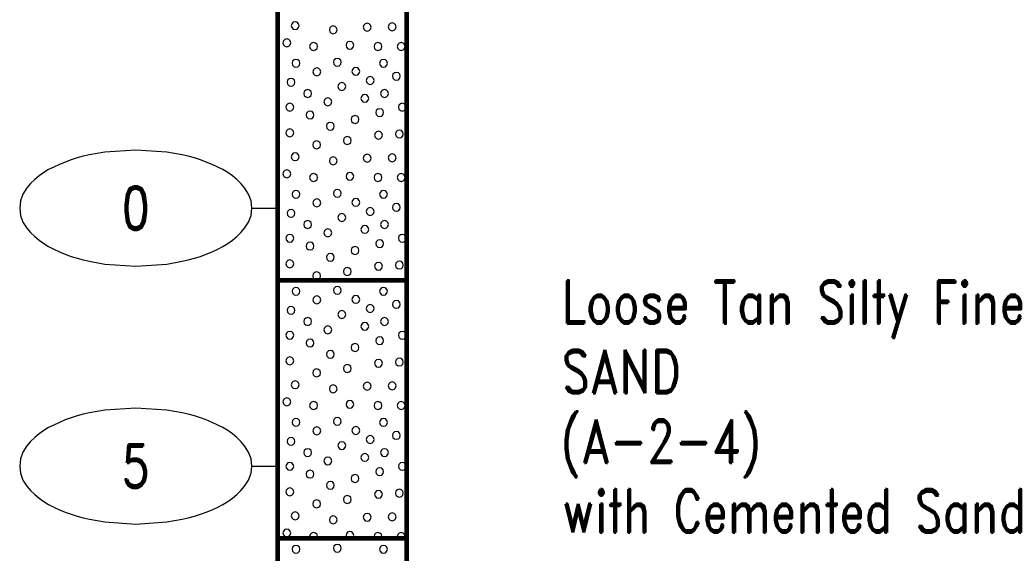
# Model space of a CAD drawing. Extents: x -12 to 876, y 359 to 518.
# Tile 10 of 13: x 837 to 876, y 417 to 438. Entities that reach past the tile are written whole.
import ezdxf
from ezdxf.enums import TextEntityAlignment as Align

# ---------------------------------------------------------------- set-up
doc = ezdxf.new("R2010")
doc.units = 0
doc.linetypes.add('Solid', pattern=[0])
doc.layers.get('0').update_dxf_attribs({"linetype": 'Solid'})
doc.layers.add('EB2-B', color=6, linetype='Solid')
doc.styles.add('ROMAND', font='romand', dxfattribs={"height": 1})

# ---------------------------------------------------------------- blocks, each defined once
blk = doc.blocks.new('DGRFC_NCDOT$NVALUE$ELLIPS')
at = {"color": 7, "linetype": 'Solid'}
blk.add_lwpolyline([(0, -2.5), (1.337, -2.407), (1.998, -2.292), (2.262, -2.231), (2.524, -2.16), (2.783, -2.078), (3.038, -1.985), (3.289, -1.882), (3.536, -1.768), (3.755, -1.657), (3.965, -1.529), (4.165, -1.386), (4.353, -1.227), (4.528, -1.054), (4.689, -0.869), (4.858, -0.606), (4.964, -0.311), (5, 0), (4.964, 0.311), (4.858, 0.606), (4.689, 0.869), (4.528, 1.054), (4.353, 1.227), (4.165, 1.386), (3.965, 1.529), (3.755, 1.657), (3.536, 1.768), (3.289, 1.882), (3.038, 1.985), (2.783, 2.078), (2.524, 2.16), (2.262, 2.231), (1.998, 2.292), (1.337, 2.407), (0, 2.5), (-1.337, 2.407), (-1.998, 2.292), (-2.262, 2.231), (-2.524, 2.16), (-2.783, 2.078), (-3.038, 1.985), (-3.289, 1.882), (-3.536, 1.768), (-3.755, 1.657), (-3.965, 1.529), (-4.165, 1.386), (-4.353, 1.227), (-4.528, 1.054), (-4.689, 0.869), (-4.858, 0.606), (-4.964, 0.311), (-5, 0), (-4.964, -0.311), (-4.858, -0.606), (-4.689, -0.869), (-4.528, -1.054), (-4.353, -1.227), (-4.165, -1.386), (-3.965, -1.529), (-3.755, -1.657), (-3.536, -1.768), (-3.289, -1.882), (-3.038, -1.985), (-2.783, -2.078), (-2.524, -2.16), (-2.262, -2.231), (-1.998, -2.292), (-1.337, -2.407), (0, -2.5)], dxfattribs=at)

msp = doc.modelspace()

# ---------------------------------------------------------------- linework, layer by layer
at = {"layer": 'EB2-B', "color": 7, "linetype": 'Solid', "const_width": 0.178}
for points in [[(847.5, 447), (847.5, 428)], [(852.5, 428), (852.5, 447)], [(847.5, 428), (852.5, 428)], [(847.5, 428), (847.5, 418)], [(852.5, 418), (852.5, 428)], [(847.5, 418), (852.5, 418)], [(847.5, 418), (847.5, 407)], [(852.5, 407), (852.5, 418)]]:
    msp.add_lwpolyline(points, dxfattribs=at)
at = {"layer": 'EB2-B', "color": 2, "linetype": 'Solid'}
for points in [[(848.332, 437.873), (848.311, 437.949), (848.255, 438.005), (848.179, 438.026), (848.103, 438.005), (848.047, 437.949), (848.027, 437.873), (848.047, 437.797), (848.103, 437.741), (848.179, 437.721), (848.255, 437.741), (848.311, 437.797), (848.332, 437.873)], [(849.809, 437.713), (849.788, 437.789), (849.733, 437.845), (849.656, 437.865), (849.58, 437.845), (849.524, 437.789), (849.504, 437.713), (849.524, 437.637), (849.58, 437.581), (849.656, 437.561), (849.733, 437.581), (849.788, 437.637), (849.809, 437.713)], [(851.123, 437.815), (851.103, 437.891), (851.047, 437.947), (850.971, 437.967), (850.895, 437.947), (850.839, 437.891), (850.819, 437.815), (850.839, 437.739), (850.895, 437.683), (850.971, 437.662), (851.047, 437.683), (851.103, 437.739), (851.123, 437.815)], [(852.095, 437.83), (852.074, 437.906), (852.018, 437.962), (851.942, 437.982), (851.866, 437.962), (851.81, 437.906), (851.79, 437.83), (851.81, 437.754), (851.866, 437.698), (851.942, 437.678), (852.018, 437.698), (852.074, 437.754), (852.095, 437.83)], [(848.009, 437.207), (847.988, 437.283), (847.933, 437.339), (847.856, 437.36), (847.78, 437.339), (847.724, 437.283), (847.704, 437.207), (847.724, 437.131), (847.78, 437.075), (847.856, 437.055), (847.933, 437.075), (847.988, 437.131), (848.009, 437.207)], [(849.046, 437.067), (849.026, 437.143), (848.97, 437.199), (848.894, 437.22), (848.818, 437.199), (848.762, 437.143), (848.741, 437.067), (848.762, 436.991), (848.818, 436.935), (848.894, 436.915), (848.97, 436.935), (849.026, 436.991), (849.046, 437.067)], [(850.455, 437.113), (850.434, 437.189), (850.378, 437.245), (850.302, 437.265), (850.226, 437.245), (850.17, 437.189), (850.15, 437.113), (850.17, 437.037), (850.226, 436.981), (850.302, 436.961), (850.378, 436.981), (850.434, 437.037), (850.455, 437.113)], [(851.54, 437.067), (851.52, 437.143), (851.464, 437.199), (851.388, 437.22), (851.312, 437.199), (851.256, 437.143), (851.236, 437.067), (851.256, 436.991), (851.312, 436.935), (851.388, 436.915), (851.464, 436.935), (851.52, 436.991), (851.54, 437.067)], [(852.44, 437.067), (852.42, 437.143), (852.364, 437.199), (852.288, 437.22), (852.212, 437.199), (852.156, 437.143), (852.136, 437.067), (852.156, 436.991), (852.212, 436.935), (852.288, 436.915), (852.364, 436.935), (852.42, 436.991), (852.44, 437.067)], [(848.364, 436.415), (848.343, 436.491), (848.288, 436.547), (848.211, 436.567), (848.135, 436.547), (848.079, 436.491), (848.059, 436.415), (848.079, 436.339), (848.135, 436.283), (848.211, 436.262), (848.288, 436.283), (848.343, 436.339), (848.364, 436.415)], [(849.966, 436.454), (849.945, 436.53), (849.89, 436.586), (849.813, 436.606), (849.737, 436.586), (849.681, 436.53), (849.661, 436.454), (849.681, 436.378), (849.737, 436.322), (849.813, 436.302), (849.89, 436.322), (849.945, 436.378), (849.966, 436.454)], [(851.753, 436.415), (851.733, 436.491), (851.677, 436.547), (851.601, 436.567), (851.524, 436.547), (851.469, 436.491), (851.448, 436.415), (851.469, 436.338), (851.524, 436.283), (851.601, 436.262), (851.677, 436.283), (851.733, 436.338), (851.753, 436.415)], [(849.174, 436.084), (849.153, 436.16), (849.098, 436.216), (849.021, 436.237), (848.945, 436.216), (848.889, 436.16), (848.869, 436.084), (848.889, 436.008), (848.945, 435.952), (849.021, 435.932), (849.098, 435.952), (849.153, 436.008), (849.174, 436.084)], [(850.684, 436.102), (850.663, 436.178), (850.608, 436.234), (850.531, 436.255), (850.455, 436.234), (850.399, 436.178), (850.379, 436.102), (850.399, 436.026), (850.455, 435.97), (850.531, 435.95), (850.608, 435.97), (850.663, 436.026), (850.684, 436.102)], [(852.255, 435.91), (852.234, 435.987), (852.179, 436.042), (852.102, 436.063), (852.026, 436.042), (851.97, 435.987), (851.95, 435.91), (851.97, 435.834), (852.026, 435.778), (852.102, 435.758), (852.179, 435.778), (852.234, 435.834), (852.255, 435.91)], [(848.171, 435.679), (848.151, 435.755), (848.095, 435.811), (848.019, 435.831), (847.943, 435.811), (847.887, 435.755), (847.867, 435.679), (847.887, 435.603), (847.943, 435.547), (848.019, 435.527), (848.095, 435.547), (848.151, 435.603), (848.171, 435.679)], [(850.144, 435.513), (850.123, 435.589), (850.067, 435.645), (849.991, 435.665), (849.915, 435.645), (849.859, 435.589), (849.839, 435.513), (849.859, 435.436), (849.915, 435.381), (849.991, 435.36), (850.067, 435.381), (850.123, 435.436), (850.144, 435.513)], [(851.24, 435.748), (851.22, 435.824), (851.164, 435.88), (851.088, 435.9), (851.012, 435.88), (850.956, 435.824), (850.936, 435.748), (850.956, 435.671), (851.012, 435.616), (851.088, 435.595), (851.164, 435.616), (851.22, 435.671), (851.24, 435.748)], [(848.817, 435.242), (848.797, 435.318), (848.741, 435.374), (848.665, 435.394), (848.589, 435.374), (848.533, 435.318), (848.512, 435.242), (848.533, 435.166), (848.589, 435.11), (848.665, 435.089), (848.741, 435.11), (848.797, 435.166), (848.817, 435.242)], [(851.032, 435.056), (851.011, 435.132), (850.956, 435.188), (850.879, 435.209), (850.803, 435.188), (850.747, 435.132), (850.727, 435.056), (850.747, 434.98), (850.803, 434.924), (850.879, 434.904), (850.956, 434.924), (851.011, 434.98), (851.032, 435.056)], [(851.795, 435.242), (851.774, 435.318), (851.718, 435.374), (851.642, 435.394), (851.566, 435.374), (851.51, 435.318), (851.49, 435.242), (851.51, 435.166), (851.566, 435.11), (851.642, 435.089), (851.718, 435.11), (851.774, 435.166), (851.795, 435.242)], [(848.126, 434.71), (848.105, 434.787), (848.05, 434.842), (847.973, 434.863), (847.897, 434.842), (847.841, 434.787), (847.821, 434.71), (847.841, 434.634), (847.897, 434.578), (847.973, 434.558), (848.05, 434.578), (848.105, 434.634), (848.126, 434.71)], [(849.6, 434.919), (849.58, 434.995), (849.524, 435.051), (849.448, 435.071), (849.372, 435.051), (849.316, 434.995), (849.296, 434.919), (849.316, 434.843), (849.372, 434.787), (849.448, 434.766), (849.524, 434.787), (849.58, 434.843), (849.6, 434.919)], [(852.486, 434.71), (852.466, 434.787), (852.41, 434.842), (852.334, 434.863), (852.258, 434.842), (852.202, 434.787), (852.181, 434.71), (852.202, 434.634), (852.258, 434.578), (852.334, 434.558), (852.41, 434.578), (852.466, 434.634), (852.486, 434.71)], [(848.909, 434.41), (848.888, 434.487), (848.833, 434.542), (848.756, 434.563), (848.68, 434.542), (848.624, 434.487), (848.604, 434.41), (848.624, 434.334), (848.68, 434.278), (848.756, 434.258), (848.833, 434.278), (848.888, 434.334), (848.909, 434.41)], [(850.653, 434.235), (850.633, 434.311), (850.577, 434.367), (850.501, 434.387), (850.424, 434.367), (850.369, 434.311), (850.348, 434.235), (850.369, 434.159), (850.424, 434.103), (850.501, 434.082), (850.577, 434.103), (850.633, 434.159), (850.653, 434.235)], [(851.609, 434.502), (851.589, 434.578), (851.533, 434.634), (851.457, 434.654), (851.38, 434.634), (851.325, 434.578), (851.304, 434.502), (851.325, 434.426), (851.38, 434.37), (851.457, 434.349), (851.533, 434.37), (851.589, 434.426), (851.609, 434.502)], [(849.697, 433.973), (849.677, 434.049), (849.621, 434.105), (849.545, 434.125), (849.468, 434.105), (849.413, 434.049), (849.392, 433.973), (849.413, 433.897), (849.468, 433.841), (849.545, 433.821), (849.621, 433.841), (849.677, 433.897), (849.697, 433.973)], [(848.126, 433.719), (848.105, 433.795), (848.05, 433.851), (847.973, 433.871), (847.897, 433.851), (847.841, 433.795), (847.821, 433.719), (847.841, 433.643), (847.897, 433.587), (847.973, 433.566), (848.05, 433.587), (848.105, 433.643), (848.126, 433.719)], [(851.563, 433.625), (851.543, 433.701), (851.487, 433.757), (851.411, 433.777), (851.335, 433.757), (851.279, 433.701), (851.258, 433.625), (851.279, 433.548), (851.335, 433.493), (851.411, 433.472), (851.487, 433.493), (851.543, 433.548), (851.563, 433.625)], [(852.372, 433.673), (852.351, 433.749), (852.296, 433.805), (852.219, 433.825), (852.143, 433.805), (852.087, 433.749), (852.067, 433.673), (852.087, 433.597), (852.143, 433.541), (852.219, 433.521), (852.296, 433.541), (852.351, 433.597), (852.372, 433.673)], [(849.163, 433.256), (849.143, 433.332), (849.087, 433.388), (849.011, 433.408), (848.934, 433.388), (848.879, 433.332), (848.858, 433.256), (848.879, 433.18), (848.934, 433.124), (849.011, 433.104), (849.087, 433.124), (849.143, 433.18), (849.163, 433.256)], [(850.353, 433.424), (850.333, 433.5), (850.277, 433.556), (850.201, 433.576), (850.124, 433.556), (850.069, 433.5), (850.048, 433.424), (850.069, 433.348), (850.124, 433.292), (850.201, 433.271), (850.277, 433.292), (850.333, 433.348), (850.353, 433.424)], [(848.332, 432.793), (848.311, 432.869), (848.255, 432.925), (848.179, 432.946), (848.103, 432.925), (848.047, 432.869), (848.027, 432.793), (848.047, 432.717), (848.103, 432.661), (848.179, 432.641), (848.255, 432.661), (848.311, 432.717), (848.332, 432.793)], [(851.123, 432.735), (851.103, 432.811), (851.047, 432.867), (850.971, 432.887), (850.895, 432.867), (850.839, 432.811), (850.819, 432.735), (850.839, 432.659), (850.895, 432.603), (850.971, 432.582), (851.047, 432.603), (851.103, 432.659), (851.123, 432.735)], [(852.095, 432.75), (852.074, 432.826), (852.018, 432.882), (851.942, 432.902), (851.866, 432.882), (851.81, 432.826), (851.79, 432.75), (851.81, 432.674), (851.866, 432.618), (851.942, 432.598), (852.018, 432.618), (852.074, 432.674), (852.095, 432.75)], [(849.809, 432.633), (849.788, 432.709), (849.733, 432.765), (849.656, 432.785), (849.58, 432.765), (849.524, 432.709), (849.504, 432.633), (849.524, 432.557), (849.58, 432.501), (849.656, 432.481), (849.733, 432.501), (849.788, 432.557), (849.809, 432.633)], [(848.009, 432.127), (847.988, 432.203), (847.933, 432.259), (847.856, 432.28), (847.78, 432.259), (847.724, 432.203), (847.704, 432.127), (847.724, 432.051), (847.78, 431.995), (847.856, 431.975), (847.933, 431.995), (847.988, 432.051), (848.009, 432.127)], [(849.046, 431.987), (849.026, 432.063), (848.97, 432.119), (848.894, 432.14), (848.818, 432.119), (848.762, 432.063), (848.741, 431.987), (848.762, 431.911), (848.818, 431.855), (848.894, 431.835), (848.97, 431.855), (849.026, 431.911), (849.046, 431.987)], [(850.455, 432.033), (850.434, 432.109), (850.378, 432.165), (850.302, 432.185), (850.226, 432.165), (850.17, 432.109), (850.15, 432.033), (850.17, 431.957), (850.226, 431.901), (850.302, 431.881), (850.378, 431.901), (850.434, 431.957), (850.455, 432.033)], [(851.54, 431.987), (851.52, 432.063), (851.464, 432.119), (851.388, 432.14), (851.312, 432.119), (851.256, 432.063), (851.236, 431.987), (851.256, 431.911), (851.312, 431.855), (851.388, 431.835), (851.464, 431.855), (851.52, 431.911), (851.54, 431.987)], [(852.44, 431.987), (852.42, 432.063), (852.364, 432.119), (852.288, 432.14), (852.212, 432.119), (852.156, 432.063), (852.136, 431.987), (852.156, 431.911), (852.212, 431.855), (852.288, 431.835), (852.364, 431.855), (852.42, 431.911), (852.44, 431.987)], [(848.364, 431.335), (848.343, 431.411), (848.288, 431.467), (848.211, 431.487), (848.135, 431.467), (848.079, 431.411), (848.059, 431.335), (848.079, 431.259), (848.135, 431.203), (848.211, 431.182), (848.288, 431.203), (848.343, 431.259), (848.364, 431.335)], [(849.966, 431.374), (849.945, 431.45), (849.89, 431.506), (849.813, 431.526), (849.737, 431.506), (849.681, 431.45), (849.661, 431.374), (849.681, 431.298), (849.737, 431.242), (849.813, 431.222), (849.89, 431.242), (849.945, 431.298), (849.966, 431.374)], [(851.753, 431.335), (851.733, 431.411), (851.677, 431.467), (851.601, 431.487), (851.524, 431.467), (851.469, 431.411), (851.448, 431.335), (851.469, 431.258), (851.524, 431.203), (851.601, 431.182), (851.677, 431.203), (851.733, 431.258), (851.753, 431.335)], [(849.174, 431.004), (849.153, 431.08), (849.098, 431.136), (849.021, 431.157), (848.945, 431.136), (848.889, 431.08), (848.869, 431.004), (848.889, 430.928), (848.945, 430.872), (849.021, 430.852), (849.098, 430.872), (849.153, 430.928), (849.174, 431.004)], [(850.684, 431.022), (850.663, 431.098), (850.608, 431.154), (850.531, 431.175), (850.455, 431.154), (850.399, 431.098), (850.379, 431.022), (850.399, 430.946), (850.455, 430.89), (850.531, 430.87), (850.608, 430.89), (850.663, 430.946), (850.684, 431.022)], [(852.255, 430.83), (852.234, 430.907), (852.179, 430.962), (852.102, 430.983), (852.026, 430.962), (851.97, 430.907), (851.95, 430.83), (851.97, 430.754), (852.026, 430.698), (852.102, 430.678), (852.179, 430.698), (852.234, 430.754), (852.255, 430.83)], [(848.171, 430.599), (848.151, 430.675), (848.095, 430.731), (848.019, 430.751), (847.943, 430.731), (847.887, 430.675), (847.867, 430.599), (847.887, 430.523), (847.943, 430.467), (848.019, 430.447), (848.095, 430.467), (848.151, 430.523), (848.171, 430.599)], [(850.144, 430.433), (850.123, 430.509), (850.067, 430.565), (849.991, 430.585), (849.915, 430.565), (849.859, 430.509), (849.839, 430.433), (849.859, 430.356), (849.915, 430.301), (849.991, 430.28), (850.067, 430.301), (850.123, 430.356), (850.144, 430.433)], [(851.24, 430.668), (851.22, 430.744), (851.164, 430.8), (851.088, 430.82), (851.012, 430.8), (850.956, 430.744), (850.936, 430.668), (850.956, 430.591), (851.012, 430.536), (851.088, 430.515), (851.164, 430.536), (851.22, 430.591), (851.24, 430.668)], [(848.817, 430.162), (848.797, 430.238), (848.741, 430.294), (848.665, 430.314), (848.589, 430.294), (848.533, 430.238), (848.512, 430.162), (848.533, 430.086), (848.589, 430.03), (848.665, 430.009), (848.741, 430.03), (848.797, 430.086), (848.817, 430.162)], [(851.795, 430.162), (851.774, 430.238), (851.718, 430.294), (851.642, 430.314), (851.566, 430.294), (851.51, 430.238), (851.49, 430.162), (851.51, 430.086), (851.566, 430.03), (851.642, 430.009), (851.718, 430.03), (851.774, 430.086), (851.795, 430.162)], [(849.6, 429.839), (849.58, 429.915), (849.524, 429.971), (849.448, 429.991), (849.372, 429.971), (849.316, 429.915), (849.296, 429.839), (849.316, 429.763), (849.372, 429.707), (849.448, 429.686), (849.524, 429.707), (849.58, 429.763), (849.6, 429.839)], [(851.032, 429.976), (851.011, 430.052), (850.956, 430.108), (850.879, 430.129), (850.803, 430.108), (850.747, 430.052), (850.727, 429.976), (850.747, 429.9), (850.803, 429.844), (850.879, 429.824), (850.956, 429.844), (851.011, 429.9), (851.032, 429.976)], [(848.126, 429.63), (848.105, 429.707), (848.05, 429.762), (847.973, 429.783), (847.897, 429.762), (847.841, 429.707), (847.821, 429.63), (847.841, 429.554), (847.897, 429.498), (847.973, 429.478), (848.05, 429.498), (848.105, 429.554), (848.126, 429.63)], [(848.909, 429.33), (848.888, 429.407), (848.833, 429.462), (848.756, 429.483), (848.68, 429.462), (848.624, 429.407), (848.604, 429.33), (848.624, 429.254), (848.68, 429.198), (848.756, 429.178), (848.833, 429.198), (848.888, 429.254), (848.909, 429.33)], [(851.609, 429.422), (851.589, 429.498), (851.533, 429.554), (851.457, 429.574), (851.38, 429.554), (851.325, 429.498), (851.304, 429.422), (851.325, 429.346), (851.38, 429.29), (851.457, 429.269), (851.533, 429.29), (851.589, 429.346), (851.609, 429.422)], [(852.486, 429.63), (852.466, 429.707), (852.41, 429.762), (852.334, 429.783), (852.258, 429.762), (852.202, 429.707), (852.181, 429.63), (852.202, 429.554), (852.258, 429.498), (852.334, 429.478), (852.41, 429.498), (852.466, 429.554), (852.486, 429.63)], [(849.697, 428.893), (849.677, 428.969), (849.621, 429.025), (849.545, 429.045), (849.468, 429.025), (849.413, 428.969), (849.392, 428.893), (849.413, 428.817), (849.468, 428.761), (849.545, 428.741), (849.621, 428.761), (849.677, 428.817), (849.697, 428.893)], [(850.653, 429.155), (850.633, 429.231), (850.577, 429.287), (850.501, 429.307), (850.424, 429.287), (850.369, 429.231), (850.348, 429.155), (850.369, 429.079), (850.424, 429.023), (850.501, 429.002), (850.577, 429.023), (850.633, 429.079), (850.653, 429.155)], [(848.126, 428.639), (848.105, 428.715), (848.05, 428.771), (847.973, 428.791), (847.897, 428.771), (847.841, 428.715), (847.821, 428.639), (847.841, 428.563), (847.897, 428.507), (847.973, 428.486), (848.05, 428.507), (848.105, 428.563), (848.126, 428.639)], [(851.563, 428.545), (851.543, 428.621), (851.487, 428.677), (851.411, 428.697), (851.335, 428.677), (851.279, 428.621), (851.258, 428.545), (851.279, 428.468), (851.335, 428.413), (851.411, 428.392), (851.487, 428.413), (851.543, 428.468), (851.563, 428.545)], [(852.372, 428.593), (852.351, 428.669), (852.296, 428.725), (852.219, 428.745), (852.143, 428.725), (852.087, 428.669), (852.067, 428.593), (852.087, 428.517), (852.143, 428.461), (852.219, 428.441), (852.296, 428.461), (852.351, 428.517), (852.372, 428.593)], [(849.163, 428.176), (849.143, 428.252), (849.087, 428.308), (849.011, 428.328), (848.934, 428.308), (848.879, 428.252), (848.858, 428.176), (848.879, 428.1), (848.934, 428.044), (849.011, 428.024), (849.087, 428.044), (849.143, 428.1), (849.163, 428.176)], [(850.353, 428.344), (850.333, 428.42), (850.277, 428.476), (850.201, 428.496), (850.124, 428.476), (850.069, 428.42), (850.048, 428.344), (850.069, 428.268), (850.124, 428.212), (850.201, 428.191), (850.277, 428.212), (850.333, 428.268), (850.353, 428.344)], [(848.364, 427.575), (848.343, 427.651), (848.288, 427.707), (848.211, 427.727), (848.135, 427.707), (848.079, 427.651), (848.059, 427.575), (848.079, 427.499), (848.135, 427.443), (848.211, 427.422), (848.288, 427.443), (848.343, 427.499), (848.364, 427.575)], [(849.966, 427.614), (849.945, 427.69), (849.89, 427.746), (849.813, 427.766), (849.737, 427.746), (849.681, 427.69), (849.661, 427.614), (849.681, 427.538), (849.737, 427.482), (849.813, 427.462), (849.89, 427.482), (849.945, 427.538), (849.966, 427.614)], [(851.753, 427.575), (851.733, 427.651), (851.677, 427.707), (851.601, 427.727), (851.524, 427.707), (851.469, 427.651), (851.448, 427.575), (851.469, 427.498), (851.524, 427.443), (851.601, 427.422), (851.677, 427.443), (851.733, 427.498), (851.753, 427.575)], [(849.174, 427.244), (849.153, 427.32), (849.098, 427.376), (849.021, 427.397), (848.945, 427.376), (848.889, 427.32), (848.869, 427.244), (848.889, 427.168), (848.945, 427.112), (849.021, 427.092), (849.098, 427.112), (849.153, 427.168), (849.174, 427.244)], [(850.684, 427.262), (850.663, 427.338), (850.608, 427.394), (850.531, 427.415), (850.455, 427.394), (850.399, 427.338), (850.379, 427.262), (850.399, 427.186), (850.455, 427.13), (850.531, 427.11), (850.608, 427.13), (850.663, 427.186), (850.684, 427.262)], [(852.255, 427.07), (852.234, 427.147), (852.179, 427.202), (852.102, 427.223), (852.026, 427.202), (851.97, 427.147), (851.95, 427.07), (851.97, 426.994), (852.026, 426.938), (852.102, 426.918), (852.179, 426.938), (852.234, 426.994), (852.255, 427.07)], [(848.171, 426.839), (848.151, 426.915), (848.095, 426.971), (848.019, 426.991), (847.943, 426.971), (847.887, 426.915), (847.867, 426.839), (847.887, 426.763), (847.943, 426.707), (848.019, 426.687), (848.095, 426.707), (848.151, 426.763), (848.171, 426.839)], [(850.144, 426.673), (850.123, 426.749), (850.067, 426.805), (849.991, 426.825), (849.915, 426.805), (849.859, 426.749), (849.839, 426.673), (849.859, 426.596), (849.915, 426.541), (849.991, 426.52), (850.067, 426.541), (850.123, 426.596), (850.144, 426.673)], [(851.24, 426.908), (851.22, 426.984), (851.164, 427.04), (851.088, 427.06), (851.012, 427.04), (850.956, 426.984), (850.936, 426.908), (850.956, 426.831), (851.012, 426.776), (851.088, 426.755), (851.164, 426.776), (851.22, 426.831), (851.24, 426.908)], [(848.817, 426.402), (848.797, 426.478), (848.741, 426.534), (848.665, 426.554), (848.589, 426.534), (848.533, 426.478), (848.512, 426.402), (848.533, 426.326), (848.589, 426.27), (848.665, 426.249), (848.741, 426.27), (848.797, 426.326), (848.817, 426.402)], [(851.032, 426.216), (851.011, 426.292), (850.956, 426.348), (850.879, 426.369), (850.803, 426.348), (850.747, 426.292), (850.727, 426.216), (850.747, 426.14), (850.803, 426.084), (850.879, 426.064), (850.956, 426.084), (851.011, 426.14), (851.032, 426.216)], [(851.795, 426.402), (851.774, 426.478), (851.718, 426.534), (851.642, 426.554), (851.566, 426.534), (851.51, 426.478), (851.49, 426.402), (851.51, 426.326), (851.566, 426.27), (851.642, 426.249), (851.718, 426.27), (851.774, 426.326), (851.795, 426.402)], [(848.126, 425.87), (848.105, 425.947), (848.05, 426.002), (847.973, 426.023), (847.897, 426.002), (847.841, 425.947), (847.821, 425.87), (847.841, 425.794), (847.897, 425.738), (847.973, 425.718), (848.05, 425.738), (848.105, 425.794), (848.126, 425.87)], [(849.6, 426.079), (849.58, 426.155), (849.524, 426.211), (849.448, 426.231), (849.372, 426.211), (849.316, 426.155), (849.296, 426.079), (849.316, 426.003), (849.372, 425.947), (849.448, 425.926), (849.524, 425.947), (849.58, 426.003), (849.6, 426.079)], [(852.486, 425.87), (852.466, 425.947), (852.41, 426.002), (852.334, 426.023), (852.258, 426.002), (852.202, 425.947), (852.181, 425.87), (852.202, 425.794), (852.258, 425.738), (852.334, 425.718), (852.41, 425.738), (852.466, 425.794), (852.486, 425.87)], [(848.909, 425.57), (848.888, 425.647), (848.833, 425.702), (848.756, 425.723), (848.68, 425.702), (848.624, 425.647), (848.604, 425.57), (848.624, 425.494), (848.68, 425.438), (848.756, 425.418), (848.833, 425.438), (848.888, 425.494), (848.909, 425.57)], [(851.609, 425.662), (851.589, 425.738), (851.533, 425.794), (851.457, 425.814), (851.38, 425.794), (851.325, 425.738), (851.304, 425.662), (851.325, 425.586), (851.38, 425.53), (851.457, 425.509), (851.533, 425.53), (851.589, 425.586), (851.609, 425.662)], [(849.697, 425.133), (849.677, 425.209), (849.621, 425.265), (849.545, 425.285), (849.468, 425.265), (849.413, 425.209), (849.392, 425.133), (849.413, 425.057), (849.468, 425.001), (849.545, 424.981), (849.621, 425.001), (849.677, 425.057), (849.697, 425.133)], [(850.653, 425.395), (850.633, 425.471), (850.577, 425.527), (850.501, 425.547), (850.424, 425.527), (850.369, 425.471), (850.348, 425.395), (850.369, 425.319), (850.424, 425.263), (850.501, 425.242), (850.577, 425.263), (850.633, 425.319), (850.653, 425.395)], [(848.126, 424.879), (848.105, 424.955), (848.05, 425.011), (847.973, 425.031), (847.897, 425.011), (847.841, 424.955), (847.821, 424.879), (847.841, 424.803), (847.897, 424.747), (847.973, 424.726), (848.05, 424.747), (848.105, 424.803), (848.126, 424.879)], [(851.563, 424.785), (851.543, 424.861), (851.487, 424.917), (851.411, 424.937), (851.335, 424.917), (851.279, 424.861), (851.258, 424.785), (851.279, 424.708), (851.335, 424.653), (851.411, 424.632), (851.487, 424.653), (851.543, 424.708), (851.563, 424.785)], [(852.372, 424.833), (852.351, 424.909), (852.296, 424.965), (852.219, 424.985), (852.143, 424.965), (852.087, 424.909), (852.067, 424.833), (852.087, 424.757), (852.143, 424.701), (852.219, 424.681), (852.296, 424.701), (852.351, 424.757), (852.372, 424.833)], [(849.163, 424.416), (849.143, 424.492), (849.087, 424.548), (849.011, 424.568), (848.934, 424.548), (848.879, 424.492), (848.858, 424.416), (848.879, 424.34), (848.934, 424.284), (849.011, 424.264), (849.087, 424.284), (849.143, 424.34), (849.163, 424.416)], [(850.353, 424.584), (850.333, 424.66), (850.277, 424.716), (850.201, 424.736), (850.124, 424.716), (850.069, 424.66), (850.048, 424.584), (850.069, 424.508), (850.124, 424.452), (850.201, 424.431), (850.277, 424.452), (850.333, 424.508), (850.353, 424.584)], [(848.332, 423.953), (848.311, 424.029), (848.255, 424.085), (848.179, 424.106), (848.103, 424.085), (848.047, 424.029), (848.027, 423.953), (848.047, 423.877), (848.103, 423.821), (848.179, 423.801), (848.255, 423.821), (848.311, 423.877), (848.332, 423.953)], [(849.809, 423.793), (849.788, 423.869), (849.733, 423.925), (849.656, 423.945), (849.58, 423.925), (849.524, 423.869), (849.504, 423.793), (849.524, 423.717), (849.58, 423.661), (849.656, 423.641), (849.733, 423.661), (849.788, 423.717), (849.809, 423.793)], [(851.123, 423.895), (851.103, 423.971), (851.047, 424.027), (850.971, 424.047), (850.895, 424.027), (850.839, 423.971), (850.819, 423.895), (850.839, 423.819), (850.895, 423.763), (850.971, 423.742), (851.047, 423.763), (851.103, 423.819), (851.123, 423.895)], [(852.095, 423.91), (852.074, 423.986), (852.018, 424.042), (851.942, 424.062), (851.866, 424.042), (851.81, 423.986), (851.79, 423.91), (851.81, 423.834), (851.866, 423.778), (851.942, 423.758), (852.018, 423.778), (852.074, 423.834), (852.095, 423.91)], [(848.009, 423.287), (847.988, 423.363), (847.933, 423.419), (847.856, 423.44), (847.78, 423.419), (847.724, 423.363), (847.704, 423.287), (847.724, 423.211), (847.78, 423.155), (847.856, 423.135), (847.933, 423.155), (847.988, 423.211), (848.009, 423.287)], [(850.455, 423.193), (850.434, 423.269), (850.378, 423.325), (850.302, 423.345), (850.226, 423.325), (850.17, 423.269), (850.15, 423.193), (850.17, 423.117), (850.226, 423.061), (850.302, 423.041), (850.378, 423.061), (850.434, 423.117), (850.455, 423.193)], [(849.046, 423.147), (849.026, 423.223), (848.97, 423.279), (848.894, 423.3), (848.818, 423.279), (848.762, 423.223), (848.741, 423.147), (848.762, 423.071), (848.818, 423.015), (848.894, 422.995), (848.97, 423.015), (849.026, 423.071), (849.046, 423.147)], [(851.54, 423.147), (851.52, 423.223), (851.464, 423.279), (851.388, 423.3), (851.312, 423.279), (851.256, 423.223), (851.236, 423.147), (851.256, 423.071), (851.312, 423.015), (851.388, 422.995), (851.464, 423.015), (851.52, 423.071), (851.54, 423.147)], [(852.44, 423.147), (852.42, 423.223), (852.364, 423.279), (852.288, 423.3), (852.212, 423.279), (852.156, 423.223), (852.136, 423.147), (852.156, 423.071), (852.212, 423.015), (852.288, 422.995), (852.364, 423.015), (852.42, 423.071), (852.44, 423.147)], [(848.364, 422.495), (848.343, 422.571), (848.288, 422.627), (848.211, 422.647), (848.135, 422.627), (848.079, 422.571), (848.059, 422.495), (848.079, 422.419), (848.135, 422.363), (848.211, 422.342), (848.288, 422.363), (848.343, 422.419), (848.364, 422.495)], [(849.966, 422.534), (849.945, 422.61), (849.89, 422.666), (849.813, 422.686), (849.737, 422.666), (849.681, 422.61), (849.661, 422.534), (849.681, 422.458), (849.737, 422.402), (849.813, 422.382), (849.89, 422.402), (849.945, 422.458), (849.966, 422.534)], [(851.753, 422.495), (851.733, 422.571), (851.677, 422.627), (851.601, 422.647), (851.524, 422.627), (851.469, 422.571), (851.448, 422.495), (851.469, 422.418), (851.524, 422.363), (851.601, 422.342), (851.677, 422.363), (851.733, 422.418), (851.753, 422.495)], [(849.174, 422.164), (849.153, 422.24), (849.098, 422.296), (849.021, 422.317), (848.945, 422.296), (848.889, 422.24), (848.869, 422.164), (848.889, 422.088), (848.945, 422.032), (849.021, 422.012), (849.098, 422.032), (849.153, 422.088), (849.174, 422.164)], [(850.684, 422.182), (850.663, 422.258), (850.608, 422.314), (850.531, 422.335), (850.455, 422.314), (850.399, 422.258), (850.379, 422.182), (850.399, 422.106), (850.455, 422.05), (850.531, 422.03), (850.608, 422.05), (850.663, 422.106), (850.684, 422.182)], [(848.171, 421.759), (848.151, 421.835), (848.095, 421.891), (848.019, 421.911), (847.943, 421.891), (847.887, 421.835), (847.867, 421.759), (847.887, 421.683), (847.943, 421.627), (848.019, 421.607), (848.095, 421.627), (848.151, 421.683), (848.171, 421.759)], [(851.24, 421.828), (851.22, 421.904), (851.164, 421.96), (851.088, 421.98), (851.012, 421.96), (850.956, 421.904), (850.936, 421.828), (850.956, 421.751), (851.012, 421.696), (851.088, 421.675), (851.164, 421.696), (851.22, 421.751), (851.24, 421.828)], [(852.255, 421.99), (852.234, 422.067), (852.179, 422.122), (852.102, 422.143), (852.026, 422.122), (851.97, 422.067), (851.95, 421.99), (851.97, 421.914), (852.026, 421.858), (852.102, 421.838), (852.179, 421.858), (852.234, 421.914), (852.255, 421.99)], [(848.817, 421.322), (848.797, 421.398), (848.741, 421.454), (848.665, 421.474), (848.589, 421.454), (848.533, 421.398), (848.512, 421.322), (848.533, 421.246), (848.589, 421.19), (848.665, 421.169), (848.741, 421.19), (848.797, 421.246), (848.817, 421.322)], [(850.144, 421.593), (850.123, 421.669), (850.067, 421.725), (849.991, 421.745), (849.915, 421.725), (849.859, 421.669), (849.839, 421.593), (849.859, 421.516), (849.915, 421.461), (849.991, 421.44), (850.067, 421.461), (850.123, 421.516), (850.144, 421.593)], [(851.795, 421.322), (851.774, 421.398), (851.718, 421.454), (851.642, 421.474), (851.566, 421.454), (851.51, 421.398), (851.49, 421.322), (851.51, 421.246), (851.566, 421.19), (851.642, 421.169), (851.718, 421.19), (851.774, 421.246), (851.795, 421.322)], [(849.6, 420.999), (849.58, 421.075), (849.524, 421.131), (849.448, 421.151), (849.372, 421.131), (849.316, 421.075), (849.296, 420.999), (849.316, 420.923), (849.372, 420.867), (849.448, 420.846), (849.524, 420.867), (849.58, 420.923), (849.6, 420.999)], [(851.032, 421.136), (851.011, 421.212), (850.956, 421.268), (850.879, 421.289), (850.803, 421.268), (850.747, 421.212), (850.727, 421.136), (850.747, 421.06), (850.803, 421.004), (850.879, 420.984), (850.956, 421.004), (851.011, 421.06), (851.032, 421.136)], [(848.126, 420.79), (848.105, 420.867), (848.05, 420.922), (847.973, 420.943), (847.897, 420.922), (847.841, 420.867), (847.821, 420.79), (847.841, 420.714), (847.897, 420.658), (847.973, 420.638), (848.05, 420.658), (848.105, 420.714), (848.126, 420.79)], [(848.909, 420.49), (848.888, 420.567), (848.833, 420.622), (848.756, 420.643), (848.68, 420.622), (848.624, 420.567), (848.604, 420.49), (848.624, 420.414), (848.68, 420.358), (848.756, 420.338), (848.833, 420.358), (848.888, 420.414), (848.909, 420.49)], [(851.609, 420.582), (851.589, 420.658), (851.533, 420.714), (851.457, 420.734), (851.38, 420.714), (851.325, 420.658), (851.304, 420.582), (851.325, 420.506), (851.38, 420.45), (851.457, 420.429), (851.533, 420.45), (851.589, 420.506), (851.609, 420.582)], [(852.486, 420.79), (852.466, 420.867), (852.41, 420.922), (852.334, 420.943), (852.258, 420.922), (852.202, 420.867), (852.181, 420.79), (852.202, 420.714), (852.258, 420.658), (852.334, 420.638), (852.41, 420.658), (852.466, 420.714), (852.486, 420.79)], [(850.653, 420.315), (850.633, 420.391), (850.577, 420.447), (850.501, 420.467), (850.424, 420.447), (850.369, 420.391), (850.348, 420.315), (850.369, 420.239), (850.424, 420.183), (850.501, 420.162), (850.577, 420.183), (850.633, 420.239), (850.653, 420.315)], [(848.126, 419.799), (848.105, 419.875), (848.05, 419.931), (847.973, 419.951), (847.897, 419.931), (847.841, 419.875), (847.821, 419.799), (847.841, 419.723), (847.897, 419.667), (847.973, 419.646), (848.05, 419.667), (848.105, 419.723), (848.126, 419.799)], [(849.697, 420.053), (849.677, 420.129), (849.621, 420.185), (849.545, 420.205), (849.468, 420.185), (849.413, 420.129), (849.392, 420.053), (849.413, 419.977), (849.468, 419.921), (849.545, 419.901), (849.621, 419.921), (849.677, 419.977), (849.697, 420.053)], [(852.372, 419.753), (852.351, 419.829), (852.296, 419.885), (852.219, 419.905), (852.143, 419.885), (852.087, 419.829), (852.067, 419.753), (852.087, 419.677), (852.143, 419.621), (852.219, 419.601), (852.296, 419.621), (852.351, 419.677), (852.372, 419.753)], [(850.353, 419.504), (850.333, 419.58), (850.277, 419.636), (850.201, 419.656), (850.124, 419.636), (850.069, 419.58), (850.048, 419.504), (850.069, 419.428), (850.124, 419.372), (850.201, 419.351), (850.277, 419.372), (850.333, 419.428), (850.353, 419.504)], [(851.563, 419.705), (851.543, 419.781), (851.487, 419.837), (851.411, 419.857), (851.335, 419.837), (851.279, 419.781), (851.258, 419.705), (851.279, 419.628), (851.335, 419.573), (851.411, 419.552), (851.487, 419.573), (851.543, 419.628), (851.563, 419.705)], [(849.163, 419.336), (849.143, 419.412), (849.087, 419.468), (849.011, 419.488), (848.934, 419.468), (848.879, 419.412), (848.858, 419.336), (848.879, 419.26), (848.934, 419.204), (849.011, 419.184), (849.087, 419.204), (849.143, 419.26), (849.163, 419.336)], [(848.332, 418.873), (848.311, 418.949), (848.255, 419.005), (848.179, 419.026), (848.103, 419.005), (848.047, 418.949), (848.027, 418.873), (848.047, 418.797), (848.103, 418.741), (848.179, 418.721), (848.255, 418.741), (848.311, 418.797), (848.332, 418.873)], [(849.809, 418.713), (849.788, 418.789), (849.733, 418.845), (849.656, 418.865), (849.58, 418.845), (849.524, 418.789), (849.504, 418.713), (849.524, 418.637), (849.58, 418.581), (849.656, 418.561), (849.733, 418.581), (849.788, 418.637), (849.809, 418.713)], [(851.123, 418.815), (851.103, 418.891), (851.047, 418.947), (850.971, 418.967), (850.895, 418.947), (850.839, 418.891), (850.819, 418.815), (850.839, 418.739), (850.895, 418.683), (850.971, 418.662), (851.047, 418.683), (851.103, 418.739), (851.123, 418.815)], [(852.095, 418.83), (852.074, 418.906), (852.018, 418.962), (851.942, 418.982), (851.866, 418.962), (851.81, 418.906), (851.79, 418.83), (851.81, 418.754), (851.866, 418.698), (851.942, 418.678), (852.018, 418.698), (852.074, 418.754), (852.095, 418.83)], [(848.009, 418.207), (847.988, 418.283), (847.933, 418.339), (847.856, 418.36), (847.78, 418.339), (847.724, 418.283), (847.704, 418.207), (847.724, 418.131), (847.78, 418.075), (847.856, 418.055), (847.933, 418.075), (847.988, 418.131), (848.009, 418.207)], [(849.046, 418.067), (849.026, 418.143), (848.97, 418.199), (848.894, 418.22), (848.818, 418.199), (848.762, 418.143), (848.741, 418.067), (848.759, 418), (849.028, 418), (849.046, 418.067)], [(850.434, 418.037), (850.455, 418.113), (850.434, 418.189), (850.378, 418.245), (850.302, 418.265), (850.226, 418.245), (850.17, 418.189), (850.15, 418.113), (850.17, 418.037), (850.207, 418), (850.397, 418), (850.434, 418.037)], [(851.54, 418.067), (851.52, 418.143), (851.464, 418.199), (851.388, 418.22), (851.312, 418.199), (851.256, 418.143), (851.236, 418.067), (851.254, 418), (851.522, 418), (851.54, 418.067)], [(852.44, 418.067), (852.42, 418.143), (852.364, 418.199), (852.288, 418.22), (852.212, 418.199), (852.156, 418.143), (852.136, 418.067), (852.154, 418), (852.422, 418), (852.44, 418.067)], [(848.364, 417.575), (848.343, 417.651), (848.288, 417.707), (848.211, 417.727), (848.135, 417.707), (848.079, 417.651), (848.059, 417.575), (848.079, 417.499), (848.135, 417.443), (848.211, 417.422), (848.288, 417.443), (848.343, 417.499), (848.364, 417.575)], [(849.966, 417.614), (849.945, 417.69), (849.89, 417.746), (849.813, 417.766), (849.737, 417.746), (849.681, 417.69), (849.661, 417.614), (849.681, 417.538), (849.737, 417.482), (849.813, 417.462), (849.89, 417.482), (849.945, 417.538), (849.966, 417.614)], [(851.753, 417.575), (851.733, 417.651), (851.677, 417.707), (851.601, 417.727), (851.524, 417.707), (851.469, 417.651), (851.448, 417.575), (851.469, 417.498), (851.524, 417.443), (851.601, 417.422), (851.677, 417.443), (851.733, 417.498), (851.753, 417.575)]]:
    msp.add_lwpolyline(points, dxfattribs=at)
at = {"layer": 'EB2-B', "color": 7, "linetype": 'Solid'}
for points in [[(846.5, 430.8), (847.5, 430.8)], [(846.5, 420.8), (847.5, 420.8)]]:
    msp.add_lwpolyline(points, dxfattribs=at)

# ---------------------------------------------------------------- block references
at = {"layer": 'EB2-B', "xscale": 0.9, "yscale": 0.9}
for p in [(842, 430.8), (842, 420.8)]:
    msp.add_blockref('DGRFC_NCDOT$NVALUE$ELLIPS', p, dxfattribs=at)

# ---------------------------------------------------------------- texts
at = {"layer": 'EB2-B', "color": 7, "style": 'ROMAND', "width": 0.78}
for s, p in [('0', (842, 430.8)), ('5', (842, 420.8))]:
    msp.add_text(s, height=1.674, dxfattribs=at).set_placement(p, align=Align.MIDDLE_CENTER)
for s, p in [('Loose Tan Silty Fine', (858.5, 428)), ('SAND', (858.5, 425.3)), ('(A-2-4)', (858.5, 422.6)), ('with Cemented Sand', (858.5, 419.9))]:
    msp.add_text(s, height=1.674, dxfattribs=at).set_placement(p, align=Align.TOP_LEFT)

doc.saveas('drawing.dxf')
